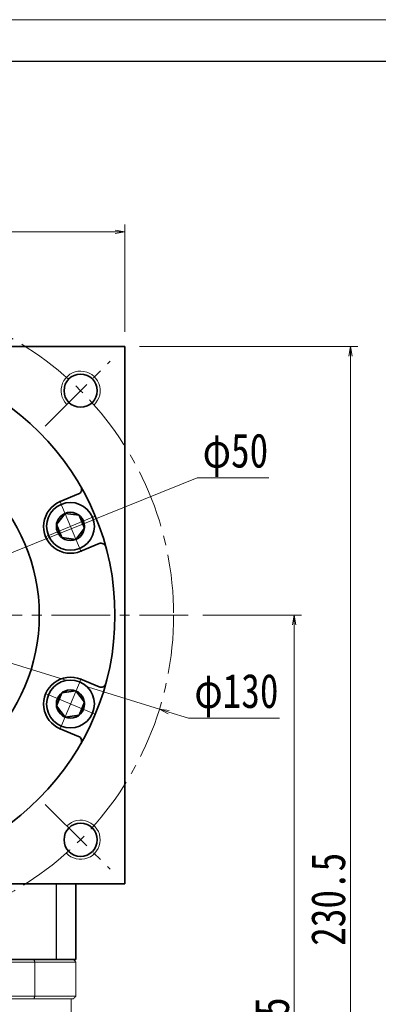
# Model space of a CAD drawing. Header units: millimetres. Extents: x -19 to 724, y -9 to 498.
# Tile 6 of 6: x 446 to 519, y 297 to 498. Entities that reach past the tile are written whole.
import ezdxf

# ---------------------------------------------------------------- set-up
doc = ezdxf.new("R2010")
doc.units = ezdxf.units.MM
doc.set_wipeout_variables(frame=1)
doc.linetypes.add('点画线', pattern=[18, 12, -2, 2, -2])
doc.layers.add('7标注层', color=4, linetype='Continuous')
for name, color, linetype, lineweight in [('EB0', 7, 'Continuous', 35), ('中心线层', 1, '点画线', 18), ('图框_外框线', 7, 'Continuous', 18), ('尺寸线层', 3, 'Continuous', 18), ('粗实线层', 7, 'Continuous', 35)]:
    doc.layers.add(name, color=color, linetype=linetype, lineweight=lineweight)
doc.styles.add('宋体', font='SimSun.ttf', dxfattribs={"width": 0.8})
doc.dimstyles.new('A水平标注$0', dxfattribs={"dimtxt": 3.5, "dimasz": 2, "dimexe": 1.5, "dimexo": 3, "dimgap": 1.1, "dimtad": 1, "dimtoh": 1, "dimdec": 4, "dimdsep": 46, "dimtxsty": '宋体', "dimblk": 'OPEN', "dimcen": 3, "dimclrd": 3, "dimclre": 3, "dimclrt": 6, "dimadec": 0, "dimazin": 0, "dimtm": 1e-09, "dimtfac": 1, "dimtdec": 4, "dimtix": 1, "dimtmove": 0, "dimatfit": 3, "dimldrblk": 'OPEN', "dimfxl": 0, "dimlwd": 13, "dimlwe": 13, "dimarcsym": 0})
doc.dimstyles.new('D直径标注φ25', dxfattribs={"dimtxt": 3.5, "dimasz": 2, "dimexe": 1, "dimexo": 3, "dimtad": 1, "dimtoh": 1, "dimdec": 1, "dimdsep": 46, "dimtxsty": '宋体', "dimblk": 'OPEN', "dimcen": 3, "dimclrd": 3, "dimclre": 3, "dimclrt": 130, "dimadec": 0, "dimazin": 0, "dimtm": 1e-09, "dimtfac": 1, "dimtdec": 1, "dimtmove": 0, "dimatfit": 0, "dimldrblk": 'OPEN', "dimfxl": 0, "dimlwd": 13, "dimlwe": 13, "dimarcsym": 0})

# ---------------------------------------------------------------- blocks, each defined once
blk = doc.blocks.new('_Open')
at = {"color": 0, "linetype": 'ByBlock', "lineweight": -2}
for p, q in [((-1, 0.17), (0, 0)), ((-1, -0.17), (0, 0)), ((0, 0), (-1, 0))]:
    blk.add_line(p, q, dxfattribs=at)
blk = doc.blocks.new('*D22')
at = {"layer": 'Defpoints', "color": 0, "transparency": 16777216}
for p in [(467.36, 454.69), (357.36, 431.19), (467.36, 431.19)]:
    blk.add_point(p, dxfattribs=at)
at = {"layer": '尺寸线层', "color": 3, "lineweight": 13, "transparency": 16777216}
for p, q in [((357.36, 434.19), (357.36, 456.19)), ((467.36, 434.19), (467.36, 456.19)), ((359.36, 454.69), (465.36, 454.69))]:
    blk.add_line(p, q, dxfattribs=at)
at = {"layer": '尺寸线层', "color": 3, "lineweight": 13, "transparency": 16777216, "xscale": 2, "yscale": 2, "zscale": 2, "rotation": 180}
blk.add_blockref('_Open', (357.36, 454.69), dxfattribs=at)
at = {"layer": '尺寸线层', "color": 3, "lineweight": 13, "transparency": 16777216, "xscale": 2, "yscale": 2, "zscale": 2}
blk.add_blockref('_Open', (467.36, 454.69), dxfattribs=at)
at = {"layer": '尺寸线层', "color": 6, "transparency": 16777216, "insert": (412.36, 459.11), "char_height": 7, "attachment_point": 5, "style": '宋体', "bg_fill": 3, "box_fill_scale": 1.1, "bg_fill_color": 257, "bg_fill_transparency": 0}
blk.add_mtext('110', dxfattribs=at)
blk = doc.blocks.new('*D24')
at = {"layer": 'Defpoints', "color": 0, "transparency": 16777216}
for p in [(350.28, 395.44), (474.44, 356.94)]:
    blk.add_point(p, dxfattribs=at)
at = {"layer": '尺寸线层', "color": 3, "lineweight": 13, "transparency": 16777216}
for p, q in [((348.37, 396.04), (346.46, 396.63)), ((350.28, 395.44), (474.44, 356.94)), ((476.35, 356.35), (480.39, 355.09)), ((480.39, 355.09), (499.06, 355.09))]:
    blk.add_line(p, q, dxfattribs=at)
at = {"layer": '尺寸线层', "color": 3, "lineweight": 13, "transparency": 16777216, "xscale": 2, "yscale": 2, "zscale": 2}
for p, rotation in [((350.28, 395.44), 342.7703562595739), ((474.44, 356.94), 162.770356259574)]:
    blk.add_blockref('_Open', p, dxfattribs=dict(at, rotation=rotation))
at = {"layer": '尺寸线层', "color": 130, "transparency": 16777216, "insert": (490.22, 359.75), "char_height": 7, "attachment_point": 5, "style": '宋体'}
blk.add_mtext('φ130', dxfattribs=at)
blk = doc.blocks.new('*D25')
at = {"layer": 'Defpoints', "color": 0, "transparency": 16777216}
for p in [(480.36, 376.19), (456.96, 200.69), (502.04, 200.69)]:
    blk.add_point(p, dxfattribs=at)
at = {"layer": '尺寸线层', "color": 3, "lineweight": 13, "transparency": 16777216}
for p, q in [((483.36, 376.19), (503.54, 376.19)), ((502.04, 374.19), (502.04, 202.69)), ((459.96, 200.69), (503.54, 200.69))]:
    blk.add_line(p, q, dxfattribs=at)
at = {"layer": '尺寸线层', "color": 3, "lineweight": 13, "transparency": 16777216, "xscale": 2, "yscale": 2, "zscale": 2}
for p, rotation in [((502.04, 376.19), 90), ((502.04, 200.69), 270)]:
    blk.add_blockref('_Open', p, dxfattribs=dict(at, rotation=rotation))
at = {"layer": '尺寸线层', "color": 6, "transparency": 16777216, "insert": (497.54, 288.44), "char_height": 7, "attachment_point": 5, "rotation": 90, "style": '宋体', "bg_fill": 3, "box_fill_scale": 1.1, "bg_fill_color": 256, "bg_fill_true_color": 13158600, "bg_fill_transparency": 0}
blk.add_mtext('175.5', dxfattribs=at)
blk = doc.blocks.new('*D26')
at = {"layer": 'Defpoints', "color": 0, "transparency": 16777216}
for p in [(467.36, 431.19), (513.54, 431.19), (456.96, 200.69)]:
    blk.add_point(p, dxfattribs=at)
at = {"layer": '尺寸线层', "color": 3, "lineweight": 13, "transparency": 16777216}
for p, q in [((470.36, 431.19), (515.04, 431.19)), ((513.54, 202.69), (513.54, 429.19)), ((459.96, 200.69), (515.04, 200.69))]:
    blk.add_line(p, q, dxfattribs=at)
at = {"layer": '尺寸线层', "color": 3, "lineweight": 13, "transparency": 16777216, "xscale": 2, "yscale": 2, "zscale": 2}
for p, rotation in [((513.54, 431.19), 90), ((513.54, 200.69), 270)]:
    blk.add_blockref('_Open', p, dxfattribs=dict(at, rotation=rotation))
at = {"layer": '尺寸线层', "color": 6, "transparency": 16777216, "insert": (509.04, 318.04), "char_height": 7, "attachment_point": 5, "rotation": 90, "style": '宋体', "bg_fill": 3, "box_fill_scale": 1.1, "bg_fill_color": 256, "bg_fill_true_color": 13158600, "bg_fill_transparency": 0}
blk.add_mtext('230.5', dxfattribs=at)
blk = doc.blocks.new('*X7')
at = {"layer": '中心线层', "linetype": '点画线', "lineweight": 18}
for p, q in [((0, -5.64), (0, 5.64)), ((-5.64, 0), (5.64, 0))]:
    blk.add_line(p, q, dxfattribs=at)
at = {"layer": '粗实线层'}
for p, q in [((-2.89, 0), (-1.44, 2.5)), ((-1.44, 2.5), (1.44, 2.5)), ((2.89, 0), (1.44, 2.5)), ((2.89, 0), (1.44, 2.5)), ((-2.89, 0), (-1.44, -2.5)), ((2.89, 0), (1.44, -2.5)), ((-1.44, -2.5), (1.44, -2.5))]:
    blk.add_line(p, q, dxfattribs=at)
blk.add_circle((0, 0), 2.89, dxfattribs=at)
for start, end in [(0, 180), (180, 360)]:
    blk.add_arc((0, 0), 4.89, start, end, dxfattribs=at)
blk = doc.blocks.new('*D27')
at = {"layer": 'Defpoints', "color": 0, "transparency": 16777216}
for p in [(435.55, 385.53), (389.17, 366.85)]:
    blk.add_point(p, dxfattribs=at)
at = {"layer": '尺寸线层', "color": 3, "lineweight": 13, "transparency": 16777216}
for p, q in [((437.41, 386.27), (482.18, 404.3)), ((482.18, 404.3), (496.86, 404.3)), ((389.17, 366.85), (435.55, 385.53)), ((387.31, 366.11), (385.46, 365.36))]:
    blk.add_line(p, q, dxfattribs=at)
at = {"layer": '尺寸线层', "color": 3, "lineweight": 13, "transparency": 16777216, "xscale": 2, "yscale": 2, "zscale": 2}
for p, rotation in [((435.55, 385.53), 201.9294855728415), ((389.17, 366.85), 21.92948557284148)]:
    blk.add_blockref('_Open', p, dxfattribs=dict(at, rotation=rotation))
at = {"layer": '尺寸线层', "color": 130, "transparency": 16777216, "insert": (490.02, 408.96), "char_height": 7, "attachment_point": 5, "style": '宋体'}
blk.add_mtext('φ50', dxfattribs=at)

msp = doc.modelspace()

# ---------------------------------------------------------------- linework, layer by layer
at = {"color": 7, "linetype": 'Continuous', "lineweight": 15}
for p, q in [((375.76709, 305.19119), (448.95179, 305.19119)), ((448.77372, 305.69119), (375.94516, 305.69119)), ((448.95179, 298.19119), (448.95179, 305.19119)), ((448.95179, 298.19119), (375.76709, 298.19119)), ((375.94516, 297.69119), (448.77372, 297.69119))]:
    msp.add_line(p, q, dxfattribs=at)
for points in [[(448.77372, 305.69119), (448.95179, 305.19119)], [(448.95179, 298.19119), (448.77372, 297.69119)]]:
    msp.add_open_spline(points, degree=1, dxfattribs=at)
at = {"layer": '7标注层'}
msp.add_line((453.35944, 305.69119), (453.35944, 321.19119), dxfattribs=at)
at = {"layer": 'EB0'}
for p, q in [((457.35944, 305.69119), (367.35944, 305.69119)), ((452.35944, 305.69119), (457.35944, 305.69119))]:
    msp.add_line(p, q, dxfattribs=at)
at = {"layer": '中心线层'}
for p, q in [((451.07945, 414.9112), (464.35559, 428.18734)), ((344.35944, 376.19119), (480.35944, 376.19119)), ((451.07945, 337.47117), (464.35559, 324.19503))]:
    msp.add_line(p, q, dxfattribs=at)
msp.add_circle((412.35944, 376.19119), 65, dxfattribs=at)
at = {"layer": '图框_外框线', "color": 3}
msp.add_lwpolyline([(-15.83774, -8.68593), (700.82114, -8.68593), (700.82114, 498.09428), (-15.83774, 498.09428)], close=True, dxfattribs=at)
at = {"layer": '图框_外框线', "color": 3, "lineweight": 25}
msp.add_lwpolyline([(26.82053, -0.15428), (692.28949, -0.15428), (692.28949, 489.56263), (26.82053, 489.56263)], close=True, dxfattribs=at)
at = {"layer": '粗实线层'}
for p, q in [((357.35944, 431.19119), (467.35944, 431.19119)), ((467.35944, 431.19119), (467.35944, 321.19119)), ((467.35944, 321.19119), (357.35944, 321.19119)), ((457.35944, 305.69119), (457.35944, 321.19119))]:
    msp.add_line(p, q, dxfattribs=at)
for centre, radius in [((412.35944, 376.19119), 53), ((458.32138, 422.15313), 3.4), ((412.35944, 376.19119), 37.5), ((458.32138, 330.22925), 3.4)]:
    msp.add_circle(centre, radius, dxfattribs=at)
at = {"layer": '粗实线层', "lineweight": 18}
for centre, start, end in [((458.32138, 422.15313), 313.2367746, 225), ((458.32138, 330.22925), 223.2367746, 135)]:
    msp.add_arc(centre, 4, start, end, dxfattribs=at)

# ---------------------------------------------------------------- dimensions: what is measured, and where the dimension line sits
at = {"layer": '尺寸线层'}
dim = msp.add_diameter_dim_2p(p1=(350.2763, 395.44433), p2=(474.44258, 356.93804), dimstyle='D直径标注φ25', override={"dimtxt": 7, "dimgap": 1, "dimpost": 'φ<>', "dimtfill": 0}, dxfattribs=at)
dim.commit()
dim.dimension.update_dxf_attribs({"geometry": '*D24', "text_midpoint": (490.22398, 355.09488), "dimtype": 163})

# ---------------------------------------------------------------- next in the draw order: dimensions: what is measured, and where the dimension line sits
dim = msp.add_linear_dim(base=(467.35944, 454.69083), p1=(357.35944, 431.19119), p2=(467.35944, 431.19119), dimstyle='A水平标注$0', override={"dimtxt": 7, "dimgap": 1, "dimdec": 1, "dimpost": '<>', "dimblk": 'Open', "dimtvp": 0.1, "dimtfill": 1, "dimtfillclr": 256}, dxfattribs=at)
dim.commit()
dim.dimension.update_dxf_attribs({"geometry": '*D22', "text_midpoint": (412.35944, 459.11262)})
dim = msp.add_linear_dim(base=(502.04433, 200.69119), p1=(480.35944, 376.19119), p2=(456.95944, 200.69119), angle=270, dimstyle='A水平标注$0', override={"dimtxt": 7, "dimgap": 1, "dimtad": 1, "dimjust": 0, "dimdec": 1, "dimlfac": 1, "dimpost": '<>', "dimse1": 0, "dimse2": 0, "dimsd1": 0, "dimsd2": 0, "dimtofl": 1, "dimtvp": 0.1}, dxfattribs=at)
dim.commit()
dim.dimension.update_dxf_attribs({"geometry": '*D25', "text_midpoint": (497.54433, 288.44119)})

# ---------------------------------------------------------------- next in the draw order: dimensions: what is measured, and where the dimension line sits
dim = msp.add_linear_dim(base=(513.54338, 431.19119), p1=(456.95944, 200.69119), p2=(467.35944, 431.19119), angle=90, dimstyle='A水平标注$0', override={"dimtxt": 7, "dimgap": 1, "dimdec": 1, "dimpost": '<>', "dimblk": 'Open', "dimtvp": 0.1, "dimtfill": 1, "dimtfillclr": 256}, dxfattribs=at)
dim.commit()
dim.dimension.update_dxf_attribs({"geometry": '*D26', "text_midpoint": (513.54338, 318.03767), "dimtype": 160})

# ---------------------------------------------------------------- next in the draw order: linework, layer by layer
at = {"color": 7, "linetype": 'Continuous', "lineweight": 15}
for p, q in [((456.85944, 305.69119), (448.77372, 305.69119)), ((448.95179, 305.19119), (457.35944, 305.19119)), ((457.35944, 305.19119), (457.35944, 298.19119)), ((448.77372, 297.69119), (456.85944, 297.69119)), ((457.35944, 298.19119), (448.95179, 298.19119))]:
    msp.add_line(p, q, dxfattribs=at)
for points in [[(456.85944, 305.69119), (457.35944, 305.19119)], [(456.35944, 297.69119), (456.35944, 271.69119)], [(456.85944, 297.69119), (457.35944, 298.19119)]]:
    msp.add_open_spline(points, degree=1, dxfattribs=at)
at = {"layer": '中心线层'}
for p, q in [((451.07945, 414.9112), (464.35559, 428.18734)), ((451.07945, 337.47117), (464.35559, 324.19503))]:
    msp.add_line(p, q, dxfattribs=at)
at = {"layer": '粗实线层'}
for p, q in [((454.13896, 399.44999), (457.91962, 401.01599)), ((458.34848, 389.28731), (462.12913, 390.85331)), ((458.34848, 363.09506), (462.12913, 361.52906)), ((454.13896, 352.93239), (457.91962, 351.36639))]:
    msp.add_line(p, q, dxfattribs=at)
for centre in [(458.32138, 422.15313), (458.32138, 330.22925)]:
    msp.add_circle(centre, 3.4, dxfattribs=at)
at = {"layer": '粗实线层', "lineweight": 18}
for centre, start, end in [((458.32138, 422.15313), 313.2367746, 225), ((458.32138, 330.22925), 223.2367746, 135)]:
    msp.add_arc(centre, 4, start, end, dxfattribs=at)
at = {"layer": '粗实线层'}
for centre, radius, start, end in [((457.53693, 401.93986), 1, 292.4999656, 29.6808355), ((456.24372, 394.36865), 5.5, 112.5, 292.5), ((462.51182, 389.92943), 1, 15.3191645, 112.5000344), ((456.24372, 358.01372), 5.5, 67.5, 247.5), ((462.51182, 362.45294), 1, 247.4999656, 344.6808355), ((457.53693, 350.44251), 1, 330.3191645, 67.5000344)]:
    msp.add_arc(centre, radius, start, end, dxfattribs=at)

# ---------------------------------------------------------------- next in the draw order: wipeouts: each hides what was drawn before it
for points in [[(458.11504, 389.85088), (458.1404, 389.86146), (458.16569, 389.87219), (458.19093, 389.88306), (458.2161, 389.89408), (458.24121, 389.90523), (458.26626, 389.91652), (458.29124, 389.92796), (458.31616, 389.93953), (458.34102, 389.95125), (458.3658, 389.9631), (458.39053, 389.9751), (458.41518, 389.98723), (458.43976, 389.9995), (458.46428, 390.01191), (458.48872, 390.02445), (458.5131, 390.03714), (458.5374, 390.04995), (458.56163, 390.06291), (458.58579, 390.076), (458.60987, 390.08923), (458.63388, 390.10259), (458.65781, 390.11609), (458.68167, 390.12972), (458.70545, 390.14349), (458.72915, 390.15739), (458.75277, 390.17142), (458.77632, 390.18558), (458.79978, 390.19988), (458.82317, 390.21431), (458.84647, 390.22887), (458.84647, 390.22887), (459.03705, 390.355), (459.22153, 390.4899), (459.39951, 390.63327), (459.5706, 390.7848), (459.73442, 390.94416), (459.89061, 391.111), (460.03884, 391.28495), (460.17877, 391.46564), (460.31012, 391.65268), (460.43258, 391.84564), (460.54589, 392.04412), (460.6498, 392.24767), (460.74409, 392.45585), (460.82855, 392.66822), (460.90299, 392.8843), (460.96725, 393.10362), (461.0212, 393.3257), (461.06472, 393.55006), (461.0977, 393.77621), (461.12008, 394.00366), (461.13181, 394.2319), (461.13286, 394.46044), (461.12323, 394.68878), (461.10294, 394.91642), (461.07204, 395.14286), (461.03059, 395.36761), (460.97869, 395.59018), (460.91644, 395.81009), (460.84399, 396.02684), (460.76149, 396.23997), (460.76149, 396.23997), (460.66912, 396.44902), (460.56708, 396.65352), (460.4556, 396.85303), (460.33492, 397.04711), (460.20531, 397.23534), (460.06704, 397.41731), (459.92042, 397.59262), (459.76577, 397.76089), (459.60342, 397.92175), (459.43374, 398.07485), (459.25708, 398.21985), (459.07385, 398.35644), (458.88443, 398.48432), (458.68925, 398.60321), (458.48872, 398.71285), (458.28329, 398.813), (458.07341, 398.90344), (457.85953, 398.98398), (457.64212, 399.05444), (457.42165, 399.11466), (457.19861, 399.16451), (456.97349, 399.20389), (456.74677, 399.23271), (456.51895, 399.2509), (456.29053, 399.25843), (456.06201, 399.25527), (455.83389, 399.24145), (455.60666, 399.21697), (455.38082, 399.18191), (455.15687, 399.13634), (455.15687, 399.13634), (455.1301, 399.13016), (455.10336, 399.12382), (455.07666, 399.11734), (455.05, 399.11071), (455.02337, 399.10393), (454.99678, 399.097), (454.97024, 399.08991), (454.94373, 399.08268), (454.91726, 399.07531), (454.89083, 399.06778), (454.86445, 399.0601), (454.83811, 399.05228), (454.81182, 399.04431), (454.78557, 399.03619), (454.75937, 399.02792), (454.73321, 399.01951), (454.7071, 399.01094), (454.68104, 399.00224), (454.65503, 398.99338), (454.62907, 398.98438), (454.60316, 398.97524), (454.5773, 398.96595), (454.55149, 398.95651), (454.52574, 398.94693), (454.50004, 398.93721), (454.4744, 398.92734), (454.44881, 398.91732), (454.42328, 398.90716), (454.39781, 398.89686), (454.3724, 398.88642), (454.3724, 398.88642), (454.13852, 398.78229), (453.91041, 398.66607), (453.6887, 398.53806), (453.47399, 398.39863), (453.26688, 398.24815), (453.06792, 398.08703), (452.87767, 397.91573), (452.69664, 397.7347), (452.52533, 397.54445), (452.36422, 397.34549), (452.21374, 397.13838), (452.07431, 396.92367), (451.9463, 396.70196), (451.83008, 396.47385), (451.72595, 396.23997), (451.6342, 396.00097), (451.55509, 395.75748), (451.48883, 395.5102), (451.4356, 395.25978), (451.39555, 395.00692), (451.36879, 394.75231), (451.35539, 394.49666), (451.35539, 394.24064), (451.36879, 393.98498), (451.39555, 393.73038), (451.4356, 393.47752), (451.48883, 393.2271), (451.55509, 392.97981), (451.6342, 392.73633), (451.72595, 392.49733), (451.72595, 392.49733), (451.83008, 392.26345), (451.9463, 392.03534), (452.07431, 391.81363), (452.21374, 391.59892), (452.36422, 391.39181), (452.52533, 391.19285), (452.69664, 391.0026), (452.87767, 390.82157), (453.06792, 390.65026), (453.26688, 390.48915), (453.47399, 390.33867), (453.6887, 390.19924), (453.91041, 390.07123), (454.13852, 389.95501), (454.3724, 389.85088), (454.6114, 389.75913), (454.85488, 389.68002), (455.10217, 389.61376), (455.35259, 389.56053), (455.60545, 389.52048), (455.86005, 389.49372), (456.11571, 389.48033), (456.37172, 389.48033), (456.62738, 389.49372), (456.88199, 389.52048), (457.13485, 389.56053), (457.38527, 389.61376), (457.63255, 389.68002), (457.87603, 389.75913)], [(454.3724, 353.49595), (454.39781, 353.48551), (454.42328, 353.47521), (454.44881, 353.46505), (454.4744, 353.45504), (454.50004, 353.44517), (454.52574, 353.43544), (454.55149, 353.42586), (454.5773, 353.41643), (454.60316, 353.40714), (454.62907, 353.39799), (454.65503, 353.38899), (454.68104, 353.38014), (454.7071, 353.37143), (454.73321, 353.36287), (454.75937, 353.35445), (454.78557, 353.34619), (454.81182, 353.33807), (454.83811, 353.3301), (454.86445, 353.32227), (454.89083, 353.3146), (454.91726, 353.30707), (454.94373, 353.29969), (454.97024, 353.29246), (454.99678, 353.28538), (455.02337, 353.27845), (455.05, 353.27166), (455.07666, 353.26503), (455.10336, 353.25855), (455.1301, 353.25222), (455.15687, 353.24603), (455.15687, 353.24603), (455.38082, 353.20046), (455.60666, 353.1654), (455.83389, 353.14093), (456.06201, 353.1271), (456.29053, 353.12395), (456.51895, 353.13148), (456.74677, 353.14967), (456.97349, 353.17848), (457.19861, 353.21786), (457.42165, 353.26772), (457.64212, 353.32794), (457.85953, 353.39839), (458.07341, 353.47893), (458.28329, 353.56938), (458.48872, 353.66953), (458.68925, 353.77917), (458.88443, 353.89806), (459.07385, 354.02593), (459.25708, 354.16253), (459.43374, 354.30753), (459.60342, 354.46063), (459.76577, 354.62148), (459.92042, 354.78975), (460.06704, 354.96506), (460.20531, 355.14703), (460.33492, 355.33527), (460.4556, 355.52935), (460.56708, 355.72886), (460.66912, 355.93336), (460.76149, 356.1424), (460.76149, 356.1424), (460.84399, 356.35553), (460.91644, 356.57229), (460.97869, 356.79219), (461.03059, 357.01476), (461.07204, 357.23951), (461.10294, 357.46596), (461.12323, 357.6936), (461.13286, 357.92194), (461.13181, 358.15048), (461.12008, 358.37872), (461.0977, 358.60616), (461.06472, 358.83231), (461.0212, 359.05667), (460.96725, 359.27876), (460.90299, 359.49808), (460.82855, 359.71416), (460.74409, 359.92652), (460.6498, 360.13471), (460.54589, 360.33826), (460.43258, 360.53673), (460.31012, 360.7297), (460.17877, 360.91673), (460.03884, 361.09742), (459.89061, 361.27138), (459.73442, 361.43821), (459.5706, 361.59757), (459.39951, 361.7491), (459.22153, 361.89248), (459.03705, 362.02737), (458.84647, 362.15351), (458.84647, 362.15351), (458.82317, 362.16807), (458.79978, 362.18249), (458.77632, 362.19679), (458.75277, 362.21095), (458.72915, 362.22499), (458.70545, 362.23889), (458.68167, 362.25265), (458.65781, 362.26628), (458.63388, 362.27978), (458.60987, 362.29314), (458.58579, 362.30637), (458.56163, 362.31946), (458.5374, 362.33242), (458.5131, 362.34524), (458.48872, 362.35792), (458.46428, 362.37047), (458.43976, 362.38288), (458.41518, 362.39515), (458.39053, 362.40728), (458.3658, 362.41927), (458.34102, 362.43113), (458.31616, 362.44284), (458.29124, 362.45442), (458.26626, 362.46585), (458.24121, 362.47714), (458.2161, 362.4883), (458.19093, 362.49931), (458.16569, 362.51018), (458.1404, 362.52091), (458.11504, 362.53149), (458.11504, 362.53149), (457.87603, 362.62324), (457.63255, 362.70235), (457.38527, 362.76861), (457.13485, 362.82184), (456.88199, 362.86189), (456.62738, 362.88865), (456.37172, 362.90205), (456.11571, 362.90205), (455.86005, 362.88865), (455.60545, 362.86189), (455.35259, 362.82184), (455.10217, 362.76861), (454.85488, 362.70235), (454.6114, 362.62324), (454.3724, 362.53149), (454.13852, 362.42737), (453.91041, 362.31114), (453.6887, 362.18313), (453.47399, 362.0437), (453.26688, 361.89322), (453.06792, 361.73211), (452.87767, 361.5608), (452.69664, 361.37978), (452.52533, 361.18952), (452.36422, 360.99057), (452.21374, 360.78345), (452.07431, 360.56874), (451.9463, 360.34703), (451.83008, 360.11892), (451.72595, 359.88505), (451.72595, 359.88505), (451.6342, 359.64604), (451.55509, 359.40256), (451.48883, 359.15527), (451.4356, 358.90486), (451.39555, 358.652), (451.36879, 358.39739), (451.35539, 358.14173), (451.35539, 357.88572), (451.36879, 357.63006), (451.39555, 357.37545), (451.4356, 357.12259), (451.48883, 356.87218), (451.55509, 356.62489), (451.6342, 356.38141), (451.72595, 356.1424), (451.83008, 355.90852), (451.9463, 355.68042), (452.07431, 355.45871), (452.21374, 355.244), (452.36422, 355.03688), (452.52533, 354.83792), (452.69664, 354.64767), (452.87767, 354.46664), (453.06792, 354.29534), (453.26688, 354.13423), (453.47399, 353.98375), (453.6887, 353.84431), (453.91041, 353.71631), (454.13852, 353.60008)]]:
    msp.add_wipeout(points).dxf.layer = '粗实线层'

# ---------------------------------------------------------------- next in the draw order: block references
for p, rotation in [((456.24372, 394.36865), 292.5000000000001), ((456.24372, 358.01372), 247.5000000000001)]:
    msp.add_blockref('*X7', p, dxfattribs=dict(at, rotation=rotation))

# ---------------------------------------------------------------- next in the draw order: dimensions: what is measured, and where the dimension line sits
at = {"layer": '尺寸线层'}
dim = msp.add_diameter_dim_2p(p1=(389.16834, 366.85456), p2=(435.55055, 385.52782), dimstyle='D直径标注φ25', override={"dimtxt": 7, "dimgap": 1, "dimpost": 'φ<>', "dimtfill": 0}, dxfattribs=at)
dim.commit()
dim.dimension.update_dxf_attribs({"geometry": '*D27', "text_midpoint": (490.02021, 404.30241), "dimtype": 163})

doc.saveas('drawing.dxf')
